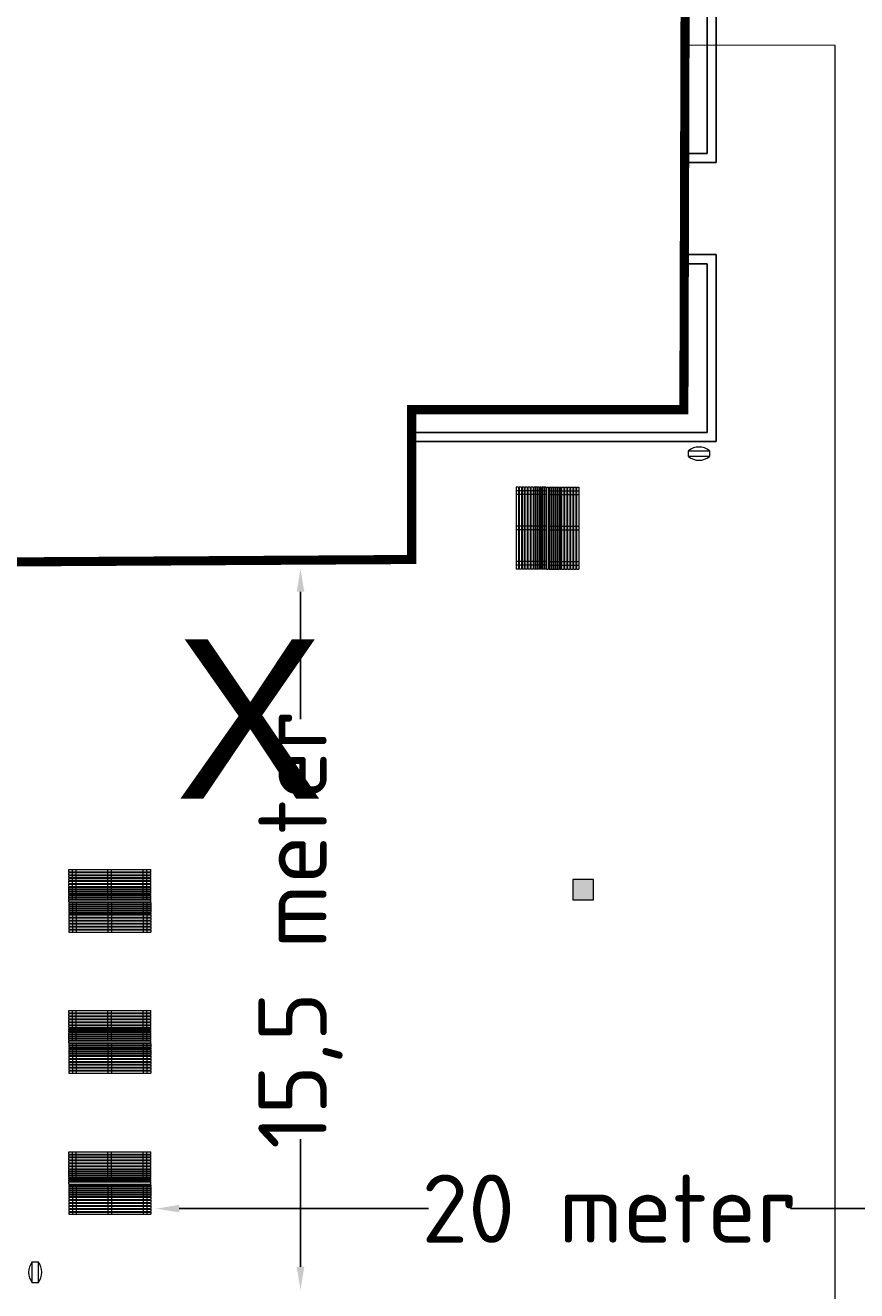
# Model space of a CAD drawing. Header units: millimetres. Extents: x 747415 to 1601423, y -236173 to 551995.
# Tile 164 of 256: x 975273 to 993525, y 54296 to 82091. Entities that reach past the tile are written whole.
import ezdxf
from ezdxf.lldxf.tags import DXFTag

# ---------------------------------------------------------------- set-up
doc = ezdxf.new("R2010")
doc.units = ezdxf.units.MM
doc.header["$LTSCALE"] = 100
doc.header["$MEASUREMENT"] = 0
doc.linetypes.add('HIDDEN', pattern=[9.525, 6.35, -3.175])
doc.layers.get('DEFPOINTS').update_dxf_attribs({"color": 6, "linetype": 'CONTINUOUS', "lineweight": 0})
for name, color, linetype, lineweight in [('T--A9042_BEPLANTING', 90, 'CONTINUOUS', 0), ('T--L9020_GEBOUWEN', 252, 'CONTINUOUS', 0), ('T--L9052_Straatkolken', 240, 'CONTINUOUS', 0), ('T--L9053_Waterleidingen', 170, 'TAP_WATER', 0), ('T--L9071_TERREINMEUBILAIR_Bank', 250, 'CONTINUOUS', 0), ('T--M9040_Terrein_Afwerking_Plein', 244, 'CONTINUOUS', 0), ('T--T9020_GEBOUWEN', 7, 'CONTINUOUS', 0)]:
    doc.layers.add(name, color=color, linetype=linetype, lineweight=lineweight)
doc.layers.add('T--L9041_VERHARDING_Wegen', color=7, linetype='CONTINUOUS')
doc.styles.add('Raymond nov 2012', font='isocpeur.ttf', dxfattribs={"height": 1500})
doc.styles.get("Standard").update_dxf_attribs({"font": 'arial.ttf'})
tags = doc.linetypes.add('TAP_WATER', pattern='A,12.7,-5.08,["Water",Standard,S=2.54,R=0,X=-3.81,Y=-1.27],-7.62', length=25.4).pattern_tags.tags
tags[6] = DXFTag(74, 10)
doc.dimstyles.get("Standard").update_dxf_attribs({"dimtxt": 0.18, "dimasz": 500, "dimexe": 0.18, "dimexo": 0.0625, "dimgap": 0.09, "dimtad": 0, "dimtoh": 1, "dimdec": 0, "dimzin": 0, "dimdsep": 46, "dimtxsty": 'Standard', "dimcen": 0.09, "dimadec": 0, "dimazin": 0, "dimtfac": 1, "dimtdec": 0, "dimtofl": 0, "dimtmove": 0, "dimatfit": 3, "dimfxl": 1, "dimtolj": 1, "dimtzin": 0, "dimarcsym": 0})

# ---------------------------------------------------------------- blocks, each defined once
blk = doc.blocks.new('Buitenbank 180cm dubbel')
at = {"layer": 'T--L9071_TERREINMEUBILAIR_Bank'}
for points in [[(-1715, 1310), (-1715, 1325), (-1635, 1325), (-1635, 1310)], [(-1715, 1245), (-1715, 1260), (-1635, 1260), (-1635, 1245)], [(-1715, 1180), (-1715, 1195), (-1635, 1195), (-1635, 1180)], [(-1715, 1115), (-1715, 1130), (-1635, 1130), (-1635, 1115)], [(-940, 1310), (-940, 1325), (-860, 1325), (-860, 1310)], [(-940, 1245), (-940, 1260), (-860, 1260), (-860, 1245)], [(-940, 1180), (-940, 1195), (-860, 1195), (-860, 1180)], [(-940, 1115), (-940, 1130), (-860, 1130), (-860, 1115)], [(-165, 1310), (-165, 1325), (-85, 1325), (-85, 1310)], [(-165, 1245), (-165, 1260), (-85, 1260), (-85, 1245)], [(-165, 1180), (-165, 1195), (-85, 1195), (-85, 1180)], [(-165, 1115), (-165, 1130), (-85, 1130), (-85, 1115)], [(-1715, 1050), (-1715, 1065), (-1635, 1065), (-1635, 1050)], [(-1715, 985), (-1715, 1000), (-1635, 1000), (-1635, 985)], [(-1715, 940), (-1715, 950), (-1635, 950), (-1635, 940)], [(-1715, 895), (-1715, 905), (-1635, 905), (-1635, 895)], [(-1715, 850), (-1715, 860), (-1635, 860), (-1635, 850)], [(-940, 1050), (-940, 1065), (-860, 1065), (-860, 1050)], [(-940, 985), (-940, 1000), (-860, 1000), (-860, 985)], [(-940, 940), (-940, 950), (-860, 950), (-860, 940)], [(-940, 895), (-940, 905), (-860, 905), (-860, 895)], [(-940, 850), (-940, 860), (-860, 860), (-860, 850)], [(-165, 1050), (-165, 1065), (-85, 1065), (-85, 1050)], [(-165, 985), (-165, 1000), (-85, 1000), (-85, 985)], [(-165, 950), (-165, 960), (-85, 960), (-85, 950)], [(-165, 895), (-165, 905), (-85, 905), (-85, 895)], [(-165, 850), (-165, 860), (-85, 860), (-85, 850)], [(-1715, 805), (-1715, 815), (-1635, 815), (-1635, 805)], [(-1715, 760), (-1715, 770), (-1635, 770), (-1635, 760)], [(-1715, 615), (-1715, 605), (-1635, 605), (-1635, 615)], [(-1715, 570), (-1715, 560), (-1635, 560), (-1635, 570)], [(-940, 805), (-940, 815), (-860, 815), (-860, 805)], [(-940, 760), (-940, 770), (-860, 770), (-860, 760)], [(-940, 615), (-940, 605), (-860, 605), (-860, 615)], [(-940, 570), (-940, 560), (-860, 560), (-860, 570)], [(-165, 805), (-165, 815), (-85, 815), (-85, 805)], [(-165, 760), (-165, 770), (-85, 770), (-85, 760)], [(-165, 615), (-165, 605), (-85, 605), (-85, 615)], [(-165, 570), (-165, 560), (-85, 560), (-85, 570)], [(-1715, 525), (-1715, 515), (-1635, 515), (-1635, 525)], [(-1715, 480), (-1715, 470), (-1635, 470), (-1635, 480)], [(-1715, 435), (-1715, 425), (-1635, 425), (-1635, 435)], [(-1715, 390), (-1715, 375), (-1635, 375), (-1635, 390)], [(-1715, 325), (-1715, 310), (-1635, 310), (-1635, 325)], [(-940, 525), (-940, 515), (-860, 515), (-860, 525)], [(-940, 480), (-940, 470), (-860, 470), (-860, 480)], [(-940, 435), (-940, 425), (-860, 425), (-860, 435)], [(-940, 390), (-940, 375), (-860, 375), (-860, 390)], [(-940, 325), (-940, 310), (-860, 310), (-860, 325)], [(-165, 525), (-165, 515), (-85, 515), (-85, 525)], [(-165, 480), (-165, 470), (-85, 470), (-85, 480)], [(-165, 425), (-165, 415), (-85, 415), (-85, 425)], [(-165, 390), (-165, 375), (-85, 375), (-85, 390)], [(-165, 325), (-165, 310), (-85, 310), (-85, 325)], [(-1715, 260), (-1715, 245), (-1635, 245), (-1635, 260)], [(-1715, 195), (-1715, 180), (-1635, 180), (-1635, 195)], [(-1715, 130), (-1715, 115), (-1635, 115), (-1635, 130)], [(-1715, 65), (-1715, 50), (-1635, 50), (-1635, 65)], [(-940, 260), (-940, 245), (-860, 245), (-860, 260)], [(-940, 195), (-940, 180), (-860, 180), (-860, 195)], [(-940, 130), (-940, 115), (-860, 115), (-860, 130)], [(-940, 65), (-940, 50), (-860, 50), (-860, 65)], [(-165, 260), (-165, 245), (-85, 245), (-85, 260)], [(-165, 195), (-165, 180), (-85, 180), (-85, 195)], [(-165, 130), (-165, 115), (-85, 115), (-85, 130)], [(-165, 65), (-165, 50), (-85, 50), (-85, 65)]]:
    blk.add_hatch(color=256, dxfattribs=at).paths.add_polyline_path(points)
for p, q in [((-1800, 1375), (0, 1375)), ((-1800, 1325), (-1800, 1375)), ((-1800, 1325), (0, 1325)), ((-1800, 1310), (0, 1310)), ((-1800, 1260), (-1800, 1310)), ((-1800, 1260), (0, 1260)), ((-1800, 1245), (0, 1245)), ((-1800, 1195), (-1800, 1245)), ((-1800, 1195), (0, 1195)), ((-1800, 1180), (0, 1180)), ((-1800, 1130), (-1800, 1180)), ((-1800, 1130), (0, 1130)), ((-1800, 1115), (0, 1115)), ((-1800, 1065), (-1800, 1115)), ((0, 1325), (0, 1375)), ((0, 1260), (0, 1310)), ((0, 1195), (0, 1245)), ((0, 1130), (0, 1180)), ((0, 1065), (0, 1115)), ((-1800, 1065), (0, 1065)), ((-1800, 1050), (0, 1050)), ((-1800, 1000), (-1800, 1050)), ((-1800, 1000), (0, 1000)), ((-1800, 985), (0, 985)), ((-1800, 950), (-1800, 985)), ((-1800, 950), (0, 950)), ((-1800, 940), (0, 940)), ((-1800, 905), (-1800, 940)), ((-1800, 905), (0, 905)), ((-1800, 895), (0, 895)), ((-1800, 860), (-1800, 895)), ((-1800, 860), (0, 860)), ((-1800, 850), (0, 850)), ((-1800, 815), (-1800, 850)), ((0, 1000), (0, 1050)), ((0, 950), (0, 985)), ((0, 905), (0, 940)), ((0, 860), (0, 895)), ((0, 815), (0, 850)), ((-1800, 815), (0, 815)), ((-1800, 805), (0, 805)), ((-1800, 770), (-1800, 805)), ((-1800, 770), (0, 770)), ((-1800, 760), (0, 760)), ((-1800, 725), (-1800, 760)), ((-1800, 725), (0, 725)), ((-1800, 710), (0, 710)), ((-1800, 665), (-1800, 710)), ((-1800, 665), (0, 665)), ((-1800, 650), (-1800, 615)), ((-1800, 650), (0, 650)), ((-1800, 615), (0, 615)), ((-1800, 605), (0, 605)), ((-1800, 605), (-1800, 570)), ((-1800, 570), (0, 570)), ((-1800, 560), (0, 560)), ((-1800, 560), (-1800, 525)), ((0, 770), (0, 805)), ((0, 725), (0, 760)), ((0, 665), (0, 710)), ((0, 650), (0, 615)), ((0, 605), (0, 570)), ((0, 560), (0, 525)), ((-1800, 525), (0, 525)), ((-1800, 515), (0, 515)), ((-1800, 515), (-1800, 480)), ((-1800, 480), (0, 480)), ((-1800, 470), (0, 470)), ((-1800, 470), (-1800, 435)), ((-1800, 435), (0, 435)), ((-1800, 425), (0, 425)), ((-1800, 425), (-1800, 390)), ((-1800, 390), (0, 390)), ((-1800, 375), (0, 375)), ((-1800, 375), (-1800, 325)), ((-1800, 325), (0, 325)), ((-1800, 310), (0, 310)), ((-1800, 310), (-1800, 260)), ((0, 515), (0, 480)), ((0, 470), (0, 435)), ((0, 425), (0, 390)), ((0, 375), (0, 325)), ((0, 310), (0, 260)), ((-1800, 260), (0, 260)), ((-1800, 245), (0, 245)), ((-1800, 245), (-1800, 195)), ((-1800, 195), (0, 195)), ((-1800, 180), (0, 180)), ((-1800, 180), (-1800, 130)), ((-1800, 130), (0, 130)), ((-1800, 115), (0, 115)), ((-1800, 115), (-1800, 65)), ((-1800, 65), (0, 65)), ((-1800, 50), (0, 50)), ((-1800, 50), (-1800, 0)), ((-1800, 0), (0, 0)), ((0, 245), (0, 195)), ((0, 180), (0, 130)), ((0, 115), (0, 65)), ((0, 50), (0, 0))]:
    blk.add_line(p, q, dxfattribs=at)
at = {"layer": 'T--L9071_TERREINMEUBILAIR_Bank', "linetype": 'HIDDEN'}
for p, q in [((-1715, 725), (-1715, 1375)), ((-1635, 725), (-1635, 1375)), ((-940, 725), (-940, 1375)), ((-860, 725), (-860, 1375)), ((-165, 725), (-165, 1375)), ((-85, 725), (-85, 1375)), ((-1715, 650), (-1715, 0)), ((-1635, 650), (-1635, 0)), ((-940, 650), (-940, 0)), ((-860, 650), (-860, 0)), ((-165, 650), (-165, 0)), ((-85, 650), (-85, 0))]:
    blk.add_line(p, q, dxfattribs=at)
at = {"layer": 'T--L9071_TERREINMEUBILAIR_Bank', "const_width": 1}
for points in [[(-1715, 1310), (-1715, 1325), (-1635, 1325), (-1635, 1310)], [(-1715, 1245), (-1715, 1260), (-1635, 1260), (-1635, 1245)], [(-1715, 1180), (-1715, 1195), (-1635, 1195), (-1635, 1180)], [(-1715, 1115), (-1715, 1130), (-1635, 1130), (-1635, 1115)], [(-940, 1310), (-940, 1325), (-860, 1325), (-860, 1310)], [(-940, 1245), (-940, 1260), (-860, 1260), (-860, 1245)], [(-940, 1180), (-940, 1195), (-860, 1195), (-860, 1180)], [(-940, 1115), (-940, 1130), (-860, 1130), (-860, 1115)], [(-165, 1310), (-165, 1325), (-85, 1325), (-85, 1310)], [(-165, 1245), (-165, 1260), (-85, 1260), (-85, 1245)], [(-165, 1180), (-165, 1195), (-85, 1195), (-85, 1180)], [(-165, 1115), (-165, 1130), (-85, 1130), (-85, 1115)], [(-1715, 1050), (-1715, 1065), (-1635, 1065), (-1635, 1050)], [(-1715, 985), (-1715, 1000), (-1635, 1000), (-1635, 985)], [(-1715, 940), (-1715, 950), (-1635, 950), (-1635, 940)], [(-1715, 895), (-1715, 905), (-1635, 905), (-1635, 895)], [(-1715, 850), (-1715, 860), (-1635, 860), (-1635, 850)], [(-940, 1050), (-940, 1065), (-860, 1065), (-860, 1050)], [(-940, 985), (-940, 1000), (-860, 1000), (-860, 985)], [(-940, 940), (-940, 950), (-860, 950), (-860, 940)], [(-940, 895), (-940, 905), (-860, 905), (-860, 895)], [(-940, 850), (-940, 860), (-860, 860), (-860, 850)], [(-165, 1050), (-165, 1065), (-85, 1065), (-85, 1050)], [(-165, 985), (-165, 1000), (-85, 1000), (-85, 985)], [(-165, 950), (-165, 960), (-85, 960), (-85, 950)], [(-165, 895), (-165, 905), (-85, 905), (-85, 895)], [(-165, 850), (-165, 860), (-85, 860), (-85, 850)], [(-1715, 805), (-1715, 815), (-1635, 815), (-1635, 805)], [(-1715, 760), (-1715, 770), (-1635, 770), (-1635, 760)], [(-1715, 615), (-1715, 605), (-1635, 605), (-1635, 615)], [(-1715, 570), (-1715, 560), (-1635, 560), (-1635, 570)], [(-940, 805), (-940, 815), (-860, 815), (-860, 805)], [(-940, 760), (-940, 770), (-860, 770), (-860, 760)], [(-940, 615), (-940, 605), (-860, 605), (-860, 615)], [(-940, 570), (-940, 560), (-860, 560), (-860, 570)], [(-165, 805), (-165, 815), (-85, 815), (-85, 805)], [(-165, 760), (-165, 770), (-85, 770), (-85, 760)], [(-165, 615), (-165, 605), (-85, 605), (-85, 615)], [(-165, 570), (-165, 560), (-85, 560), (-85, 570)], [(-1715, 525), (-1715, 515), (-1635, 515), (-1635, 525)], [(-1715, 480), (-1715, 470), (-1635, 470), (-1635, 480)], [(-1715, 435), (-1715, 425), (-1635, 425), (-1635, 435)], [(-1715, 390), (-1715, 375), (-1635, 375), (-1635, 390)], [(-1715, 325), (-1715, 310), (-1635, 310), (-1635, 325)], [(-940, 525), (-940, 515), (-860, 515), (-860, 525)], [(-940, 480), (-940, 470), (-860, 470), (-860, 480)], [(-940, 435), (-940, 425), (-860, 425), (-860, 435)], [(-940, 390), (-940, 375), (-860, 375), (-860, 390)], [(-940, 325), (-940, 310), (-860, 310), (-860, 325)], [(-165, 525), (-165, 515), (-85, 515), (-85, 525)], [(-165, 480), (-165, 470), (-85, 470), (-85, 480)], [(-165, 425), (-165, 415), (-85, 415), (-85, 425)], [(-165, 390), (-165, 375), (-85, 375), (-85, 390)], [(-165, 325), (-165, 310), (-85, 310), (-85, 325)], [(-1715, 260), (-1715, 245), (-1635, 245), (-1635, 260)], [(-1715, 195), (-1715, 180), (-1635, 180), (-1635, 195)], [(-1715, 130), (-1715, 115), (-1635, 115), (-1635, 130)], [(-1715, 65), (-1715, 50), (-1635, 50), (-1635, 65)], [(-940, 260), (-940, 245), (-860, 245), (-860, 260)], [(-940, 195), (-940, 180), (-860, 180), (-860, 195)], [(-940, 130), (-940, 115), (-860, 115), (-860, 130)], [(-940, 65), (-940, 50), (-860, 50), (-860, 65)], [(-165, 260), (-165, 245), (-85, 245), (-85, 260)], [(-165, 195), (-165, 180), (-85, 180), (-85, 195)], [(-165, 130), (-165, 115), (-85, 115), (-85, 130)], [(-165, 65), (-165, 50), (-85, 50), (-85, 65)]]:
    blk.add_lwpolyline(points, close=True, dxfattribs=at)
blk = doc.blocks.new('*D146')
at = {"layer": 'DEFPOINTS', "color": 0, "linetype": 'Continuous', "transparency": 16777216}
for p in [(978151, 56099), (998046, 56098), (998046, 56098)]:
    blk.add_point(p, dxfattribs=at)
at = {"layer": 'T--M9040_Terrein_Afwerking_Plein', "color": 0, "linetype": 'Continuous', "lineweight": -2, "transparency": 16777216}
for p, q in [((978151, 56098), (978151, 56098)), ((978651, 56098), (984123, 56098)), ((997546, 56098), (992073, 56098)), ((998046, 56098), (998046, 56099))]:
    blk.add_line(p, q, dxfattribs=at)
at = {"layer": 'T--M9040_Terrein_Afwerking_Plein', "color": 0, "linetype": 'Continuous', "transparency": 16777216}
for points in [[(978651, 56182), (978651, 56015), (978151, 56098)], [(997546, 56182), (997546, 56015), (998046, 56098)]]:
    blk.add_solid(points, dxfattribs=at)
at = {"layer": 'T--M9040_Terrein_Afwerking_Plein', "color": 0, "linetype": 'Continuous', "transparency": 16777216, "insert": (988098, 56098), "char_height": 1500, "attachment_point": 5, "style": 'Raymond nov 2012'}
blk.add_mtext('\\A1;20 meter', dxfattribs=at)
blk = doc.blocks.new('*D147')
at = {"layer": 'DEFPOINTS', "color": 0, "linetype": 'Continuous', "transparency": 16777216}
for p in [(981314, 70147), (981314, 70147), (981314, 54321)]:
    blk.add_point(p, dxfattribs=at)
at = {"layer": 'T--M9040_Terrein_Afwerking_Plein', "color": 0, "linetype": 'Continuous', "lineweight": -2, "transparency": 16777216}
for p, q in [((981315, 70147), (981315, 70147)), ((981314, 69647), (981314, 66847)), ((981314, 54821), (981314, 57621)), ((981315, 54321), (981315, 54321))]:
    blk.add_line(p, q, dxfattribs=at)
at = {"layer": 'T--M9040_Terrein_Afwerking_Plein', "color": 0, "linetype": 'Continuous', "transparency": 16777216}
for points in [[(981231, 69647), (981398, 69647), (981314, 70147)], [(981231, 54821), (981398, 54821), (981314, 54321)]]:
    blk.add_solid(points, dxfattribs=at)
at = {"layer": 'T--M9040_Terrein_Afwerking_Plein', "color": 0, "linetype": 'Continuous', "transparency": 16777216, "insert": (981314, 62234), "char_height": 1500, "attachment_point": 5, "rotation": 90, "style": 'Raymond nov 2012'}
blk.add_mtext('\\A1;15,5 meter', dxfattribs=at)
blk = doc.blocks.new('Afvalbak')
at = {"layer": 'T--L9071_TERREINMEUBILAIR_Bank', "linetype": 'Continuous'}
blk.add_lwpolyline([(-65, 0), (65, 0), (65, -460), (-65, -460)], close=True, dxfattribs=at)
for centre, start, end in [((225.625, -230), 141.641984, 218.358016), ((-225.625, -230), 321.641984, 38.358016)]:
    blk.add_arc(centre, 370.625, start, end, dxfattribs=at)

msp = doc.modelspace()

# ---------------------------------------------------------------- hatches: boundary and pattern name
at = {"layer": 'T--A9042_BEPLANTING'}
h = msp.add_hatch(dxfattribs=at)
h.set_pattern_fill('GRASS', color=256, scale=1500, style=0)
edge = h.paths.add_edge_path()
edge.add_line((1194589.183, 247525.193), (1194593.64, 247264.881))
edge.add_line((1194593.64, 247264.881), (1189597.042, 247120.843))
edge.add_line((1189597.042, 247120.843), (1179615.176, 246734.424))
edge.add_line((1179615.176, 246734.424), (1169673.169, 246260.926))
edge.add_line((1169673.169, 246260.926), (1159743.156, 245284.429))
edge.add_line((1159743.156, 245284.429), (1149794.302, 244232.037))
edge.add_line((1149794.302, 244232.037), (1139904.319, 243419.621))
edge.add_line((1139904.319, 243419.621), (1138613.747, 243325.021))
edge.add_line((1138613.747, 243325.021), (1135690.007, 243117.197))
edge.add_line((1135690.007, 243117.197), (1132771.926, 242932.503))
edge.add_line((1132771.926, 242932.503), (1129859.398, 242758.599))
edge.add_line((1129859.398, 242758.599), (1126616.556, 242566.575))
edge.add_line((1126616.556, 242566.575), (1123385.964, 242364.695))
edge.add_line((1123385.964, 242364.695), (1120184.728, 242139.833))
edge.add_line((1120184.728, 242139.833), (1117014.113, 241880.011))
edge.add_line((1117014.113, 241880.011), (1113876.289, 241570.228))
edge.add_line((1113876.289, 241570.228), (1110773.76, 241198.319))
edge.add_line((1110773.76, 241198.319), (1107692.214, 240764.72))
edge.add_line((1107692.214, 240764.72), (1104624.361, 240306.925))
edge.add_line((1104624.361, 240306.925), (1101572.465, 239835.828))
edge.add_line((1101572.465, 239835.828), (1100403.086, 239650.924))
edge.add_line((1100403.086, 239650.924), (1097780.987, 239217.99))
edge.add_line((1097780.987, 239217.99), (1095157.329, 238732.83))
edge.add_line((1095157.329, 238732.83), (1092526.922, 238274.052))
edge.add_line((1092526.922, 238274.052), (1089457.602, 237766.051))
edge.add_line((1089457.602, 237766.051), (1086388.73, 237224.846))
edge.add_line((1086388.73, 237224.846), (1083401.545, 236651.668))
edge.add_line((1083401.545, 236651.668), (1080469.385, 236024.459))
edge.add_line((1080469.385, 236024.459), (1077519.444, 235269.823))
edge.add_line((1077519.444, 235269.823), (1074567.867, 234454.498))
edge.add_line((1074567.867, 234454.498), (1071611.505, 233602.32))
edge.add_line((1071611.505, 233602.32), (1068661.406, 232725.291))
edge.add_line((1068661.406, 232725.291), (1065719.424, 231822.381))
edge.add_line((1065719.424, 231822.381), (1062684.54, 230856.109))
edge.add_line((1062684.54, 230856.109), (1059866.196, 229920.836))
edge.add_line((1059866.196, 229920.836), (1056845.381, 228880.035))
edge.add_line((1056845.381, 228880.035), (1054034.15, 227860.451))
edge.add_line((1054034.15, 227860.451), (1051908.682, 227043.859))
edge.add_line((1051908.682, 227043.859), (1051192.354, 226766.278))
edge.add_line((1051192.354, 226766.278), (1050671.69, 226564.519))
edge.add_line((1050671.69, 226564.519), (1049927.631, 226262.62))
edge.add_line((1049927.631, 226262.62), (1049070.32, 225903.54))
edge.add_line((1049070.32, 225903.54), (1048360.834, 225606.376))
edge.add_line((1048360.834, 225606.376), (1045574.185, 224396.868))
edge.add_line((1045574.185, 224396.868), (1042746.023, 223102.062))
edge.add_line((1042746.023, 223102.062), (1039916.204, 221736.561))
edge.add_line((1039916.204, 221736.561), (1037264.038, 220364.549))
edge.add_line((1037264.038, 220364.549), (1036639.036, 220037.907))
edge.add_line((1036639.036, 220037.907), (1035761.731, 219567.084))
edge.add_line((1035761.731, 219567.084), (1034455.173, 218860.02))
edge.add_line((1034455.173, 218860.02), (1031834.519, 217415.207))
edge.add_line((1031834.519, 217415.207), (1029063.532, 215837.52))
edge.add_line((1029063.532, 215837.52), (1026493.513, 214322.916))
edge.add_line((1026493.513, 214322.916), (1023661.374, 212596.81))
edge.add_line((1023661.374, 212596.81), (1021148.701, 211011.913))
edge.add_line((1021148.701, 211011.913), (1018664.489, 209394.723))
edge.add_line((1018664.489, 209394.723), (1016111.63, 207674.051))
edge.add_line((1016111.63, 207674.051), (1013541.964, 205866.676))
edge.add_line((1013541.964, 205866.676), (1011054.819, 204060.939))
edge.add_line((1011054.819, 204060.939), (1008551.61, 202180.933))
edge.add_line((1008551.61, 202180.933), (1006071.977, 200261.271))
edge.add_line((1006071.977, 200261.271), (1003623.026, 198305.877))
edge.add_line((1003623.026, 198305.877), (1001255.469, 196356.541))
edge.add_line((1001255.469, 196356.541), (998895.97, 194358.237))
edge.add_line((998895.97, 194358.237), (996592.894, 192340.973))
edge.add_line((996592.894, 192340.973), (994271.188, 190253.094))
edge.add_line((994271.188, 190253.094), (992089.799, 188232.713))
edge.add_line((992089.799, 188232.713), (989855.126, 186096.735))
edge.add_line((989855.126, 186096.735), (987565.682, 183840.779))
edge.add_line((987565.682, 183840.779), (985556.73, 181812.43))
edge.add_line((985556.73, 181812.43), (983340.235, 179499.914))
edge.add_line((983340.235, 179499.914), (981234.422, 177237.565))
edge.add_line((981234.422, 177237.565), (979162.94, 174943.215))
edge.add_line((979162.94, 174943.215), (977214.691, 172724.59))
edge.add_line((977214.691, 172724.59), (975036.892, 170165.071))
edge.add_line((975036.892, 170165.071), (973160.412, 167901.106))
edge.add_line((973160.412, 167901.106), (971300.145, 165540.186))
edge.add_line((971300.145, 165540.186), (970653.489, 164750.347))
edge.add_line((970653.489, 164750.347), (969323.906, 163031.694))
edge.add_line((969323.906, 163031.694), (967532.389, 160664.585))
edge.add_line((967532.389, 160664.585), (965620.33, 158124.446))
edge.add_line((965620.33, 158124.446), (963729.485, 155559.861))
edge.add_line((963729.485, 155559.861), (962160.024, 153368.205))
edge.add_line((962160.024, 153368.205), (960583.853, 151476.839))
edge.add_line((960583.853, 151476.839), (957868.106, 147829.141))
edge.add_line((957868.106, 147829.141), (955546.579, 144354.957))
edge.add_line((955546.579, 144354.957), (952781.766, 139999.101))
edge.add_line((952781.766, 139999.101), (950228.309, 135925.671))
edge.add_line((950228.309, 135925.671), (947689.507, 131669.07))
edge.add_line((947689.507, 131669.07), (945836.511, 128467.426))
edge.add_line((945836.511, 128467.426), (939785.242, 117718.876))
edge.add_line((939785.242, 117718.876), (930712.869, 102774.401))
edge.add_line((930712.869, 102774.401), (922173.53, 90199.799))
edge.add_arc((831492.457, 157259.067), 112782.989, 306.60619454, 323.5168236, ccw=False)
edge.add_line((898746.269, 66722.183), (906881.323, 58450.839))
edge.add_arc((1039056.702, -43733.649), 167068.849, 138.06483794, 142.29247104, ccw=False)
edge.add_line((914773.924, 67916.66), (924725.806, 83316.857))
edge.add_line((924725.806, 83316.857), (935036.865, 100427.915))
edge.add_line((935036.865, 100427.915), (938271.243, 105214.41))
edge.add_line((938271.243, 105214.41), (944567.151, 115601.153))
edge.add_line((944567.151, 115601.153), (949536.685, 124088.131))
edge.add_line((949536.685, 124088.131), (954824.472, 132626.587))
edge.add_line((954824.472, 132626.587), (959827.89, 140132.671))
edge.add_line((959827.89, 140132.671), (963059.812, 145135.12))
edge.add_line((963059.812, 145135.12), (965500.197, 148828.356))
edge.add_line((965500.197, 148828.356), (966613.361, 150562.786))
edge.add_line((966613.361, 150562.786), (968025.373, 152669.584))
edge.add_line((968025.373, 152669.584), (969925.147, 155201.552))
edge.add_line((969925.147, 155201.552), (971712.101, 157704.465))
edge.add_line((971712.101, 157704.465), (973307.285, 159791.446))
edge.add_line((973307.285, 159791.446), (974380.773, 161326.936))
edge.add_line((974380.773, 161326.936), (975513.5, 162711.848))
edge.add_line((975513.5, 162711.848), (977022.752, 164676.523))
edge.add_line((977022.752, 164676.523), (979125.989, 167160.936))
edge.add_line((979125.989, 167160.936), (980701.644, 168861.659))
edge.add_line((980701.644, 168861.659), (983077.997, 171627.505))
edge.add_line((983077.997, 171627.505), (985074.319, 173856.029))
edge.add_line((985074.319, 173856.029), (986909.132, 175828.505))
edge.add_line((986909.132, 175828.505), (989063.699, 178159.256))
edge.add_line((989063.699, 178159.256), (991154.428, 180245.145))
edge.add_line((991154.428, 180245.145), (993121.205, 182057.606))
edge.add_line((993121.205, 182057.606), (995324.494, 184142.051))
edge.add_line((995324.494, 184142.051), (997280.219, 186006.612))
edge.add_line((997280.219, 186006.612), (999623.744, 188200.448))
edge.add_line((999623.744, 188200.448), (1002349.065, 190608.065))
edge.add_line((1002349.065, 190608.065), (1004754.956, 192653.066))
edge.add_line((1004754.956, 192653.066), (1007294.928, 194741.918))
edge.add_line((1007294.928, 194741.918), (1008978.786, 196161.928))
edge.add_line((1008978.786, 196161.928), (1011076.047, 197755.95))
edge.add_line((1011076.047, 197755.95), (1013065.241, 199247.814))
edge.add_line((1013065.241, 199247.814), (1015821.037, 201346.882))
edge.add_line((1015821.037, 201346.882), (1017686.716, 202722.52))
edge.add_line((1017686.716, 202722.52), (1020957.031, 204817.97))
edge.add_line((1020957.031, 204817.97), (1023228.197, 206313.401))
edge.add_line((1023228.197, 206313.401), (1026470.58, 208376.744))
edge.add_line((1026470.58, 208376.744), (1028603.548, 209658.432))
edge.add_line((1028603.548, 209658.432), (1030968.801, 211111.637))
edge.add_line((1030968.801, 211111.637), (1032974.557, 212278.47))
edge.add_line((1032974.557, 212278.47), (1034989.373, 213415.47))
edge.add_line((1034989.373, 213415.47), (1036654.679, 214452.728))
edge.add_line((1036654.679, 214452.728), (1038246.03, 215241.653))
edge.add_line((1038246.03, 215241.653), (1039948.347, 216202.761))
edge.add_line((1039948.347, 216202.761), (1041825.775, 217172.039))
edge.add_line((1041825.775, 217172.039), (1043014.131, 217759.859))
edge.add_line((1043014.131, 217759.859), (1045164.207, 218821.145))
edge.add_line((1045164.207, 218821.145), (1047341.541, 219812.404))
edge.add_line((1047341.541, 219812.404), (1050071.07, 221013.985))
edge.add_line((1050071.07, 221013.985), (1051244.22, 221490.97))
edge.add_line((1051244.22, 221490.97), (1052347.556, 221956.97))
edge.add_line((1052347.556, 221956.97), (1053649.506, 222430.47))
edge.add_line((1053649.506, 222430.47), (1054533.126, 222784.97))
edge.add_line((1054533.126, 222784.97), (1056086.056, 223306.47))
edge.add_line((1056086.056, 223306.47), (1057869.317, 223968.97))
edge.add_line((1057869.317, 223968.97), (1060574.556, 224929.97))
edge.add_line((1060574.556, 224929.97), (1063483.693, 225922.97))
edge.add_line((1063483.693, 225922.97), (1065608.903, 226631.593))
edge.add_line((1065608.903, 226631.593), (1069173.064, 227676.47))
edge.add_line((1069173.064, 227676.47), (1072281.977, 228625.637))
edge.add_line((1072281.977, 228625.637), (1075375.394, 229611.47))
edge.add_line((1075375.394, 229611.47), (1077123.927, 230119.62))
edge.add_line((1077123.927, 230119.62), (1080375.394, 230986.97))
edge.add_line((1080375.394, 230986.97), (1082892.594, 231747.063))
edge.add_line((1082892.594, 231747.063), (1087287.423, 232727.295))
edge.add_line((1087287.423, 232727.295), (1089726.851, 233304.236))
edge.add_line((1089726.851, 233304.236), (1092683.446, 233905.227))
edge.add_line((1092683.446, 233905.227), (1095564.394, 234529.046))
edge.add_line((1095564.394, 234529.046), (1098820.303, 235134.124))
edge.add_line((1098820.303, 235134.124), (1101429.17, 235680.801))
edge.add_line((1101429.17, 235680.801), (1102775.394, 235932.97))
edge.add_line((1102775.394, 235932.97), (1105482.445, 236248.973))
edge.add_line((1105482.445, 236248.973), (1107758.807, 236612.397))
edge.add_line((1107758.807, 236612.397), (1110496.735, 236978.709))
edge.add_line((1110496.735, 236978.709), (1115376.091, 237663.748))
edge.add_line((1115376.091, 237663.748), (1120160.891, 238162.648))
edge.add_line((1120160.891, 238162.648), (1122883.614, 238303.454))
edge.add_line((1122883.614, 238303.454), (1125390.669, 238461.915))
edge.add_line((1125390.669, 238461.915), (1128123.405, 238391.97))
edge.add_line((1128123.405, 238391.97), (1132768.171, 238736.47))
edge.add_line((1132768.171, 238736.47), (1135790.587, 239107.966))
edge.add_line((1135790.587, 239107.966), (1138342.94, 239481.456))
edge.add_line((1138342.94, 239481.456), (1142060.43, 239524.47))
edge.add_line((1142060.43, 239524.47), (1147419.918, 239838.053))
edge.add_line((1147419.918, 239838.053), (1152508.673, 240937.759))
edge.add_line((1152508.673, 240937.759), (1161790.445, 241405.25))
edge.add_line((1161790.445, 241405.25), (1166293.104, 242414.317))
edge.add_line((1166293.104, 242414.317), (1170003.913, 243136.47))
edge.add_line((1170003.913, 243136.47), (1182817.631, 243902.97))
edge.add_line((1182817.631, 243902.97), (1191677.387, 244103.47))
edge.add_line((1191677.387, 244103.47), (1200992.076, 244164.47))
edge.add_line((1200992.076, 244164.47), (1212315.556, 244345.47))
edge.add_line((1212315.556, 244345.47), (1212435.36, 247419.97))
edge.add_line((1212435.36, 247419.97), (1205479.36, 247503.517))
edge.add_line((1205479.36, 247503.517), (1202606.248, 247460.622))
edge.add_line((1202606.248, 247460.622), (1194593.64, 247264.881))
at = {"layer": 'T--L9052_Straatkolken', "linetype": 'Continuous'}
h = msp.add_hatch(color=256, dxfattribs=at)
h.dxf.hatch_style = 1
h.paths.add_polyline_path([(987745.271, 63329.212), (987295.271, 63329.212), (987295.271, 62879.212), (987745.271, 62879.212)])

# ---------------------------------------------------------------- linework, layer by layer
at = {"layer": 'T--L9020_GEBOUWEN', "const_width": 200}
msp.add_lwpolyline([(989731.001, 73647.044), (983753.933, 73647.044), (983753.933, 70357.044), (974525.976, 70301.044), (974525.976, 55070.844), (958811.039, 55070.844), (958810.976, 92282.844), (974166.039, 92247.844), (974166.039, 122992.844), (989880.976, 122992.844)], close=True, dxfattribs=at)
at = {"layer": 'T--L9041_VERHARDING_Wegen'}
for points in [[(973166.039, 123992.844), (973166.039, 123992.844), (990442.873, 123992.844), (990442.873, 79074.044)], [(973366.039, 123792.844), (973366.039, 123792.844), (990242.873, 123792.844), (990242.873, 79274.044)], [(989678.501, 79274.044), (990242.873, 79274.044)], [(989678.501, 79274.044), (989678.501, 79074.044)], [(989678.501, 79074.044), (990442.873, 79074.044)], [(989731.001, 77054.844), (990442.873, 77054.844)], [(990442.873, 77054.844), (990442.873, 72947.044)], [(989731.001, 76854.844), (990242.873, 76854.844)], [(990242.873, 76854.844), (990242.873, 73147.044)], [(983753.933, 73647.044), (983753.933, 72947.044)], [(983753.933, 73147.044), (990242.873, 73147.044)], [(983753.933, 72947.044), (990442.873, 72947.044)]]:
    msp.add_lwpolyline(points, dxfattribs=at)
at = {"layer": 'T--L9052_Straatkolken', "linetype": 'Continuous'}
msp.add_lwpolyline([(987295.271, 62879.212), (987745.271, 62879.212), (987745.271, 63329.212), (987295.271, 63329.212)], close=True, dxfattribs=at)
at = {"layer": 'T--L9053_Waterleidingen', "ltscale": 2}
msp.add_lwpolyline([(993056.054, 33410.832), (993056.054, 81647.044), (989755.346, 81657.076)], dxfattribs=at)

# ---------------------------------------------------------------- block references
at = {"layer": 'T--L9071_TERREINMEUBILAIR_Bank', "rotation": 270}
for name, p in [('Afvalbak', (990294.328, 72682.044)), ('Buitenbank 180cm dubbel', (986047.781, 70147.044))]:
    msp.add_blockref(name, p, dxfattribs=at)
at = {"layer": 'T--L9071_TERREINMEUBILAIR_Bank'}
for name, p in [('Buitenbank 180cm dubbel', (978025.976, 62173.344)), ('Buitenbank 180cm dubbel', (978025.976, 59073.344)), ('Buitenbank 180cm dubbel', (978025.976, 55973.344)), ('Afvalbak', (975490.976, 54930.844))]:
    msp.add_blockref(name, p, dxfattribs=at)

# ---------------------------------------------------------------- texts
at = {"layer": 'T--T9020_GEBOUWEN'}
msp.add_text('X', height=3500, dxfattribs=at).set_placement((978565.822, 65100.739))

# ---------------------------------------------------------------- dimensions: what is measured, and where the dimension line sits
at = {"layer": 'T--M9040_Terrein_Afwerking_Plein', "linetype": 'Continuous'}
dim = msp.add_linear_dim(base=(981314.5, 70147.044), p1=(981314.5, 54320.844), p2=(981314.5, 70147.044), angle=90, text='15,5 meter', dimstyle='Standard', override={"dimtxsty": 'Raymond nov 2012'}, dxfattribs=at)
dim.commit()
dim.dimension.update_dxf_attribs({"geometry": '*D147', "text_midpoint": (981314.5, 62233.944)})
dim = msp.add_linear_dim(base=(998045.799, 56098.344), p1=(978150.976, 56098.524), p2=(998045.799, 56098.344), text='20 meter', dimstyle='Standard', override={"dimtxsty": 'Raymond nov 2012'}, dxfattribs=at)
dim.commit()
dim.dimension.update_dxf_attribs({"geometry": '*D146', "text_midpoint": (988098.388, 56098.344)})

doc.saveas('drawing.dxf')
